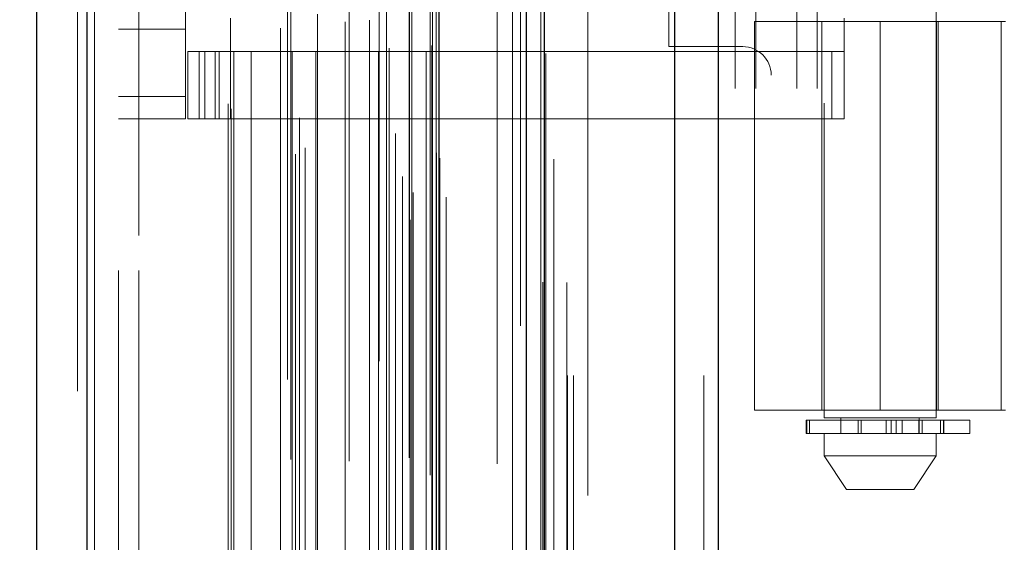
# Model space of a CAD drawing. Header units: inches. Extents: x 0.2 to 10.8, y 0.2 to 8.2.
# Tile 106 of 127: x 5.86 to 6.0042, y 4.0746 to 4.1511. Entities that reach past the tile are written whole.
import ezdxf

# ---------------------------------------------------------------- set-up
doc = ezdxf.new("R2010")
doc.units = ezdxf.units.IN
doc.header["$MEASUREMENT"] = 0
doc.linetypes.add('HIDDEN', pattern=[0.07500000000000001, 0.05, -0.025])
doc.layers.add('DIMENSIONS', color=140, linetype='Continuous')
doc.styles.add('SLDTEXTSTYLE0', font='TXT', dxfattribs={"width": 0.7})
doc.dimstyles.new('SLDDIMSTYLE0', dxfattribs={"dimtxt": 0.0849609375, "dimasz": 0.13, "dimexe": 0, "dimexo": 0.0625, "dimgap": 0.021240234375, "dimtad": 0, "dimtih": 1, "dimtoh": 1, "dimlfac": 12, "dimrnd": 1e-09, "dimzin": 12, "dimdsep": 46, "dimtxsty": 'SLDTEXTSTYLE0', "dimsah": 1, "dimcen": 0.09, "dimadec": 0, "dimazin": 3, "dimtfac": 1, "dimtofl": 0, "dimtmove": 0, "dimatfit": 3, "dimfxl": 0, "dimfrac": 2, "dimtolj": 1, "dimtzin": 12, "dimarcsym": 0})

# ---------------------------------------------------------------- blocks, each defined once
blk = doc.blocks.new('_D_17')
at = {"layer": 'DIMENSIONS'}
for p, q in [((5.914758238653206, 5.237136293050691), (5.462429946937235, 5.237136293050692)), ((5.587429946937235, 5.237136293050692), (5.58742994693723, 4.13229373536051)), ((5.425855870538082, 3.97824279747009), (5.39732577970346, 3.97824279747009)), ((5.39732577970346, 3.97824279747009), (5.39732577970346, 3.843211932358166)), ((5.749004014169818, 3.97824279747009), (5.777534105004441, 3.97824279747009)), ((5.777534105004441, 3.97824279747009), (5.777534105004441, 3.843211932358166)), ((5.39732577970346, 3.843211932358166), (5.425855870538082, 3.843211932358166)), ((5.777534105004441, 3.843211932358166), (5.749004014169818, 3.843211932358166)), ((5.587429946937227, 3.196802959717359), (5.587429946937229, 3.824191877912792)), ((5.914758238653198, 3.196802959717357), (5.462429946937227, 3.196802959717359))]:
    blk.add_line(p, q, dxfattribs=at)
for points in [[(5.587429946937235, 5.237136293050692), (5.567429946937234, 5.107136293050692), (5.607429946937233, 5.107136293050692)], [(5.587429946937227, 3.196802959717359), (5.607429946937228, 3.326802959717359), (5.567429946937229, 3.326802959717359)]]:
    blk.add_solid(points, dxfattribs=at)
at = {"layer": 'DIMENSIONS', "char_height": 0.08333333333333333, "attachment_point": 1, "style": 'SLDTEXTSTYLE0'}
for s, insert in [('24.48', (5.425855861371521, 4.104685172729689)), ('621.9', (5.425855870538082, 3.950634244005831))]:
    blk.add_mtext(s, dxfattribs=dict(at, insert=insert))
blk = doc.blocks.new('_D_18')
at = {"layer": 'DIMENSIONS'}
for p, q in [((5.884174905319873, 5.35238629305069), (5.126569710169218, 5.352386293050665)), ((5.251569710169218, 5.352386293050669), (5.25156971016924, 4.666890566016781)), ((5.089995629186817, 4.536759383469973), (5.061465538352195, 4.536759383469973)), ((5.061465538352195, 4.536759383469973), (5.061465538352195, 4.401728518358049)), ((5.413143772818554, 4.536759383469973), (5.441673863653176, 4.536759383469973)), ((5.441673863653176, 4.536759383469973), (5.441673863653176, 4.401728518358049)), ((5.061465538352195, 4.401728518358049), (5.089995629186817, 4.401728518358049)), ((5.441673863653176, 4.401728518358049), (5.413143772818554, 4.401728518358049)), ((5.25156971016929, 3.081469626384), (5.251569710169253, 4.247677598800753)), ((5.884174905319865, 3.081469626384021), (5.12656971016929, 3.081469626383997))]:
    blk.add_line(p, q, dxfattribs=at)
for points in [[(5.251569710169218, 5.352386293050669), (5.231569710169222, 5.222386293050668), (5.271569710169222, 5.22238629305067)], [(5.25156971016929, 3.081469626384), (5.271569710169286, 3.211469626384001), (5.231569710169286, 3.211469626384)]]:
    blk.add_solid(points, dxfattribs=at)
at = {"layer": 'DIMENSIONS', "char_height": 0.08333333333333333, "attachment_point": 1, "style": 'SLDTEXTSTYLE0'}
for s, insert in [('27.25', (5.089995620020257, 4.663201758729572)), ('692.2', (5.089995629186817, 4.509150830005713)), ('OPENING', (4.989532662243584, 4.355099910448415))]:
    blk.add_mtext(s, dxfattribs=dict(at, insert=insert))

msp = doc.modelspace()

# ---------------------------------------------------------------- linework, layer by layer
at = {"color": 7, "linetype": 'Continuous', "lineweight": 25}
for p, q in [((5.955886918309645, 2.999052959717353), (5.955886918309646, 5.443702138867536)), ((5.962250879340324, 5.444882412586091), (5.962250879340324, 2.999052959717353)), ((5.934174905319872, 2.999052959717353), (5.934174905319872, 5.43446962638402)), ((5.936810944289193, 2.999052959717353), (5.936810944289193, 5.434728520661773)), ((5.921371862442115, 3.02515738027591), (5.921371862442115, 5.408765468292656)), ((5.869850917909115, 3.034241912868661), (5.869850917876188, 5.399680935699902)), ((5.862413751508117, 5.396735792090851), (5.862413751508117, 3.037187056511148))]:
    msp.add_line(p, q, dxfattribs=at)
at = {"color": 7, "linetype": 'HIDDEN', "lineweight": 18}
for p, q in [((5.955886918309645, 2.999052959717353), (5.955886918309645, 5.443702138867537)), ((5.960129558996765, 2.999052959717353), (5.960129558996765, 5.443702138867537)), ((5.960129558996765, 2.999052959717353), (5.960129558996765, 5.443702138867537)), ((5.962250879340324, 5.444882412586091), (5.962250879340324, 2.999052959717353)), ((5.962250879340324, 2.999052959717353), (5.962250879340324, 5.444882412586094)), ((5.962250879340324, 2.999052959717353), (5.962250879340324, 5.444882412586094)), ((5.936810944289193, 2.999052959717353), (5.936810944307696, 5.434728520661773)), ((5.940174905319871, 2.999052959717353), (5.940174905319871, 5.43446962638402)), ((5.941053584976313, 2.999052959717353), (5.941053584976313, 5.434728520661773)), ((5.941053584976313, 2.999052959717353), (5.941053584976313, 5.434728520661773)), ((5.936556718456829, 3.012687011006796), (5.936556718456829, 5.42123583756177)), ((5.917146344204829, 3.021823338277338), (5.917146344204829, 5.412099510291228)), ((5.917146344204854, 3.021823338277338), (5.917146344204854, 5.412099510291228)), ((5.917062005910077, 5.408005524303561), (5.917062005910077, 3.025917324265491)), ((5.917571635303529, 3.025827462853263), (5.917571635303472, 5.40809538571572)), ((5.922413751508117, 3.02515738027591), (5.922413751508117, 5.408765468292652)), ((5.915008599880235, 3.026891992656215), (5.915008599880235, 5.40703085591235)), ((5.933301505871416, 5.406280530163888), (5.933301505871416, 3.027654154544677)), ((5.916000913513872, 3.028146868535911), (5.916000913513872, 5.405776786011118)), ((5.900334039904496, 3.031455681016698), (5.900334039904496, 5.402467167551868)), ((5.920995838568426, 3.03160536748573), (5.920995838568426, 5.402317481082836)), ((5.920995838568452, 3.03160536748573), (5.920995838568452, 5.402317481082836)), ((5.921447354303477, 3.030641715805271), (5.921447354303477, 5.403281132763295)), ((5.921474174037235, 3.030851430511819), (5.921474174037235, 5.403071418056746)), ((5.901765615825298, 3.032379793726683), (5.901765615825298, 5.4015389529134)), ((5.912610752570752, 5.401122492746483), (5.912610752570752, 3.032804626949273)), ((5.869850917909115, 5.399680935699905), (5.869850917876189, 3.034241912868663)), ((5.870892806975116, 3.034241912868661), (5.87089280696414, 5.399680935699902)), ((5.870892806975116, 5.399680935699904), (5.87089280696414, 3.034241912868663)), ((5.914977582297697, 3.034439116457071), (5.914977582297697, 5.399483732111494)), ((5.899153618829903, 5.398433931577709), (5.899153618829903, 3.035484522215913)), ((5.868413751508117, 5.396735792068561), (5.868413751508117, 3.037187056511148)), ((5.900918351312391, 3.036758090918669), (5.900918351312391, 5.397164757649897)), ((5.890468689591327, 3.038791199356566), (5.890468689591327, 5.395131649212)), ((5.890901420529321, 3.038060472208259), (5.890901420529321, 5.395862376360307)), ((5.929864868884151, 5.394979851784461), (5.929864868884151, 3.038918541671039)), ((5.89130202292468, 3.046508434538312), (5.89130202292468, 5.387414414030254)), ((5.891302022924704, 3.046508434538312), (5.891302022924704, 5.387414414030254)), ((5.893834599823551, 3.046508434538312), (5.893834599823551, 5.387414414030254)), ((5.899657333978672, 5.386750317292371), (5.899657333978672, 3.047172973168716)), ((5.899869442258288, 3.046508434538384), (5.899869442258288, 5.387414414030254)), ((5.903314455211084, 3.046508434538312), (5.903314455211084, 5.387414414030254)), ((5.908186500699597, 5.386513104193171), (5.908186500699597, 3.04740822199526)), ((5.912485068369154, 3.046508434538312), (5.912485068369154, 5.387414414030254)), ((5.91365822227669, 5.387414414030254), (5.91365822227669, 3.046508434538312)), ((5.913658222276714, 3.046508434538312), (5.913658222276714, 5.387414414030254)), ((5.914074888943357, 3.046925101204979), (5.914074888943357, 5.386997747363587)), ((5.916991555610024, 5.386997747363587), (5.916991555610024, 3.046925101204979)), ((5.91740822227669, 3.046508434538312), (5.91740822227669, 5.387414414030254)), ((5.917408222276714, 5.387414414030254), (5.917408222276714, 3.046508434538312)), ((5.919481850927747, 3.046508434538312), (5.919481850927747, 5.387414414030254)), ((5.919481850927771, 3.046508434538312), (5.919481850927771, 5.387414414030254)), ((5.920324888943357, 3.047341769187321), (5.920324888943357, 5.386581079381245)), ((5.920324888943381, 3.047341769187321), (5.920324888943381, 5.386581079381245)), ((5.89814284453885, 3.049874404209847), (5.89814284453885, 5.384048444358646)), ((5.907639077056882, 3.050803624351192), (5.907639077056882, 5.383119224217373)), ((5.907639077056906, 3.050803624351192), (5.907639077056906, 5.383119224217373)), ((5.920080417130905, 5.38441975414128), (5.920080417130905, 3.049503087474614)), ((5.903583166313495, 3.051912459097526), (5.903583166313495, 5.382017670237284)), ((5.911194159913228, 3.05104968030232), (5.911194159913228, 5.382861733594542)), ((5.920395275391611, 3.053421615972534), (5.920395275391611, 5.380501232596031)), ((5.920395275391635, 3.053421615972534), (5.920395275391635, 5.380501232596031)), ((5.920942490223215, 3.054194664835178), (5.920942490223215, 5.379728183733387)), ((5.920942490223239, 3.054194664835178), (5.920942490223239, 5.379728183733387)), ((5.936268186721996, 3.057506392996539), (5.936268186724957, 5.376381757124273)), ((5.932134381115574, 3.058285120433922), (5.932134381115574, 5.375637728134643)), ((5.943174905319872, 3.081469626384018), (5.943174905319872, 5.352386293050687)), ((5.943174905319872, 3.081469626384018), (5.943174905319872, 5.352386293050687)), ((5.943174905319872, 3.08146962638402), (5.943174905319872, 5.352386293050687)), ((5.943174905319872, 3.08146962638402), (5.943174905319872, 5.352386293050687)), ((5.874413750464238, 5.314419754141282), (5.874413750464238, 3.119503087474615)), ((5.877413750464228, 3.119503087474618), (5.877413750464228, 5.314419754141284)), ((5.877413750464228, 3.119503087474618), (5.877413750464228, 5.314419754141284)), ((5.877413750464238, 5.31441975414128), (5.877413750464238, 3.119503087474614)), ((5.877413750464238, 5.31441975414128), (5.877413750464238, 3.119503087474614)), ((5.964758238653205, 3.941052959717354), (5.964758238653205, 4.492886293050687)), ((5.964758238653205, 3.941052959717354), (5.964758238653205, 4.492886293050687)), ((5.967758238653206, 3.941052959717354), (5.967758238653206, 4.492886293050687)), ((5.973758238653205, 3.941052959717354), (5.973758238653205, 4.492886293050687)), ((5.976758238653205, 3.941052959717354), (5.976758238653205, 4.492886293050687)), ((5.976758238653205, 3.941052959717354), (5.976758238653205, 4.492886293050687)), ((5.977760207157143, 4.338907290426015), (5.977760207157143, 4.092844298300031)), ((5.994164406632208, 4.092844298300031), (5.994164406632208, 4.338907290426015)), ((5.884256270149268, 4.139878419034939), (5.884256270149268, 4.294077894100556)), ((5.955008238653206, 4.147177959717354), (5.955008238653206, 4.286761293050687)), ((5.890817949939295, 4.151361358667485), (5.890817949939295, 4.146440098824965)), ((5.967589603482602, 4.150869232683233), (6.004335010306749, 4.150869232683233)), ((5.967589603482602, 4.150869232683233), (5.967589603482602, 4.093946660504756)), ((5.977432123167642, 4.150869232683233), (5.977432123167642, 4.093946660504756)), ((5.980712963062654, 4.151361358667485), (5.980712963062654, 4.146440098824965)), ((5.985962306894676, 4.150869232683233), (5.985962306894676, 4.093946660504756)), ((5.985962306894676, 4.093946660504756), (5.985962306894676, 4.150869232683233)), ((5.99420183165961, 4.150869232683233), (5.99420183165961, 4.093946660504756)), ((5.994492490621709, 4.093946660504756), (5.994492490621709, 4.150869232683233)), ((6.003708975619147, 4.093946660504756), (6.003708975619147, 4.150869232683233)), ((5.874413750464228, 4.149720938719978), (5.884256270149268, 4.149720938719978)), ((5.88458435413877, 4.136597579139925), (5.88458435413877, 4.146440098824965)), ((5.88458435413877, 4.146440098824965), (5.886224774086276, 4.146440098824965)), ((5.886224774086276, 4.136597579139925), (5.886224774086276, 4.146440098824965)), ((5.887078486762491, 4.146440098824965), (5.886224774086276, 4.146440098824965)), ((5.886224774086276, 4.136597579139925), (5.886224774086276, 4.146440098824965)), ((5.887078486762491, 4.136597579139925), (5.887078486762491, 4.146440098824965)), ((5.887078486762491, 4.146440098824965), (5.888566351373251, 4.146440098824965)), ((5.888566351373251, 4.136597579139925), (5.888566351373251, 4.146440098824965)), ((5.978919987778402, 4.146440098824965), (5.888566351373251, 4.146440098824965)), ((5.889177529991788, 4.146440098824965), (5.889177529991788, 4.136597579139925)), ((5.890817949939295, 4.146440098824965), (5.890817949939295, 4.136597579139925)), ((5.965841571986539, 4.147177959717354), (5.955008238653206, 4.147177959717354)), ((5.978919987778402, 4.136597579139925), (5.978919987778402, 4.146440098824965)), ((5.978919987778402, 4.146440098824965), (5.980712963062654, 4.146440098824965)), ((5.980712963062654, 4.136597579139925), (5.980712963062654, 4.146440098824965)), ((5.970008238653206, 3.546677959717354), (5.970008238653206, 4.143011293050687)), ((5.874413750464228, 4.139878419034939), (5.884256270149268, 4.139878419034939)), ((5.874413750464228, 4.139878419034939), (5.884256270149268, 4.139878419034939)), ((5.884256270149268, 4.139878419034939), (5.884256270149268, 4.136597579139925)), ((5.874413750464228, 4.136597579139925), (5.884256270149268, 4.136597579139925)), ((5.886224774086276, 4.136597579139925), (5.88458435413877, 4.136597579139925)), ((5.887078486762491, 4.136597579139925), (5.886224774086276, 4.136597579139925)), ((5.888566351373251, 4.136597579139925), (5.887078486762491, 4.136597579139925)), ((5.888566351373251, 4.136597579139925), (5.978919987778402, 4.136597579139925)), ((5.980712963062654, 4.136597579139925), (5.978919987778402, 4.136597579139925)), ((6.004335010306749, 4.093946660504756), (5.967589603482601, 4.093946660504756)), ((5.975126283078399, 4.09251621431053), (5.975246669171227, 4.09251621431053)), ((5.975126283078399, 4.09251621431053), (5.975126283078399, 4.090547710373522)), ((5.975246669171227, 4.090547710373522), (5.975246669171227, 4.09251621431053)), ((5.975246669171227, 4.09251621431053), (5.999085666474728, 4.09251621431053)), ((5.975246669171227, 4.09251621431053), (5.975246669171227, 4.090547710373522)), ((5.975640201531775, 4.09251621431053), (5.975640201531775, 4.090547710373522)), ((5.975640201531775, 4.090547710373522), (5.975640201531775, 4.09251621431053)), ((5.994164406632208, 4.092844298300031), (5.977760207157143, 4.092844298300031)), ((5.980220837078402, 4.092844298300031), (5.980220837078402, 4.090547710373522)), ((5.982757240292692, 4.090547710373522), (5.982757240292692, 4.09251621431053)), ((5.982757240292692, 4.09251621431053), (5.982757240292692, 4.090547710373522)), ((5.983213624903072, 4.09251621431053), (5.983213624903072, 4.090547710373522)), ((5.983213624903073, 4.090547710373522), (5.983213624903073, 4.09251621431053)), ((5.986871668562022, 4.090547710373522), (5.986871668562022, 4.09251621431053)), ((5.986871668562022, 4.09251621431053), (5.986871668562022, 4.090547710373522)), ((5.987609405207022, 4.09251621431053), (5.987609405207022, 4.090547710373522)), ((5.987609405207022, 4.090547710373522), (5.987609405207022, 4.09251621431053)), ((5.988333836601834, 4.090547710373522), (5.988333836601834, 4.09251621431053)), ((5.988333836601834, 4.09251621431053), (5.988333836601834, 4.090547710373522)), ((5.989182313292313, 4.09251621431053), (5.989182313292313, 4.090547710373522)), ((5.989182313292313, 4.090547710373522), (5.989182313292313, 4.09251621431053)), ((5.991623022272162, 4.09251621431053), (5.991623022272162, 4.090547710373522)), ((5.991631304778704, 4.09251621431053), (5.991631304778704, 4.090547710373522)), ((5.991631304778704, 4.090547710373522), (5.991631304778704, 4.09251621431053)), ((5.991703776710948, 4.090547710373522), (5.991703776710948, 4.092844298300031)), ((5.991703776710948, 4.090547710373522), (5.991703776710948, 4.09251621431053)), ((5.992109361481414, 4.090547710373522), (5.992109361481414, 4.09251621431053)), ((5.992109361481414, 4.09251621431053), (5.992109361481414, 4.090547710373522)), ((5.994812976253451, 4.09251621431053), (5.994812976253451, 4.090547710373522)), ((5.994812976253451, 4.090547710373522), (5.994812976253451, 4.09251621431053)), ((5.995263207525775, 4.090547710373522), (5.995263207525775, 4.09251621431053)), ((5.995263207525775, 4.09251621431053), (5.995263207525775, 4.090547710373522)), ((5.995299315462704, 4.090547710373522), (5.995299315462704, 4.09251621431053)), ((5.999085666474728, 4.090547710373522), (5.999085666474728, 4.09251621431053)), ((5.975246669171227, 4.090547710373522), (5.975126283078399, 4.090547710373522)), ((5.999085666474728, 4.090547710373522), (5.975246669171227, 4.090547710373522)), ((5.977760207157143, 4.090547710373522), (5.977760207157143, 4.087266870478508)), ((5.994164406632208, 4.087266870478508), (5.994164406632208, 4.090547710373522)), ((5.977760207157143, 4.087266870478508), (5.994164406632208, 4.087266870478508)), ((5.977760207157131, 4.087266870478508), (5.981041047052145, 4.082345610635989)), ((5.990883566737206, 4.082345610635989), (5.994164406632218, 4.087266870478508)), ((5.981041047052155, 4.082345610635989), (5.990883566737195, 4.082345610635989))]:
    msp.add_line(p, q, dxfattribs=at)
at = {"color": 7, "linetype": 'HIDDEN', "lineweight": 18, "flags": 128}
for points in [[(5.940063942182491, 3.012626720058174), (5.94006435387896, 4.207430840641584), (5.940063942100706, 5.421291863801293)], [(5.938164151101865, 3.030683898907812), (5.938164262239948, 4.168240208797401), (5.938164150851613, 5.403227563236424)], [(5.936993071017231, 3.046144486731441), (5.936993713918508, 4.168232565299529), (5.936993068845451, 5.387795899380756)], [(5.936993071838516, 3.046127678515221), (5.936993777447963, 4.241982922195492), (5.936993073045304, 5.38779473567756)], [(5.929877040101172, 5.38609302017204), (5.929876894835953, 4.226488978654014), (5.929877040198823, 3.047831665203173)]]:
    msp.add_lwpolyline(points, dxfattribs=at)
at = {"color": 7, "linetype": 'HIDDEN', "lineweight": 18}
msp.add_arc((5.965841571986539, 4.143011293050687), 0.00416666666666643, 0, 90, dxfattribs=at)

# ---------------------------------------------------------------- dimensions: what is measured, and where the dimension line sits
at = {"layer": 'DIMENSIONS'}
dim = msp.add_linear_dim(base=(5.25156971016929, 3.081469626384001), p1=(5.934174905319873, 5.352386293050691), p2=(5.934174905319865, 3.081469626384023), angle=90.0000000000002, text='<>\\POPENING', dimstyle='SLDDIMSTYLE0', dxfattribs=at)
dim.commit()
dim.dimension.update_dxf_attribs({"geometry": '_D_18', "text_midpoint": (5.251569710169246, 4.457284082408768), "dimtype": 160})
dim = msp.add_linear_dim(base=(5.587429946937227, 3.196802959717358), p1=(5.964758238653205, 5.237136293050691), p2=(5.964758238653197, 3.196802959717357), angle=90.0000000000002, dimstyle='SLDDIMSTYLE0', dxfattribs=at)
dim.commit()
dim.dimension.update_dxf_attribs({"geometry": '_D_17', "text_midpoint": (5.58742994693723, 3.978242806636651), "dimtype": 160})

doc.saveas('drawing.dxf')
